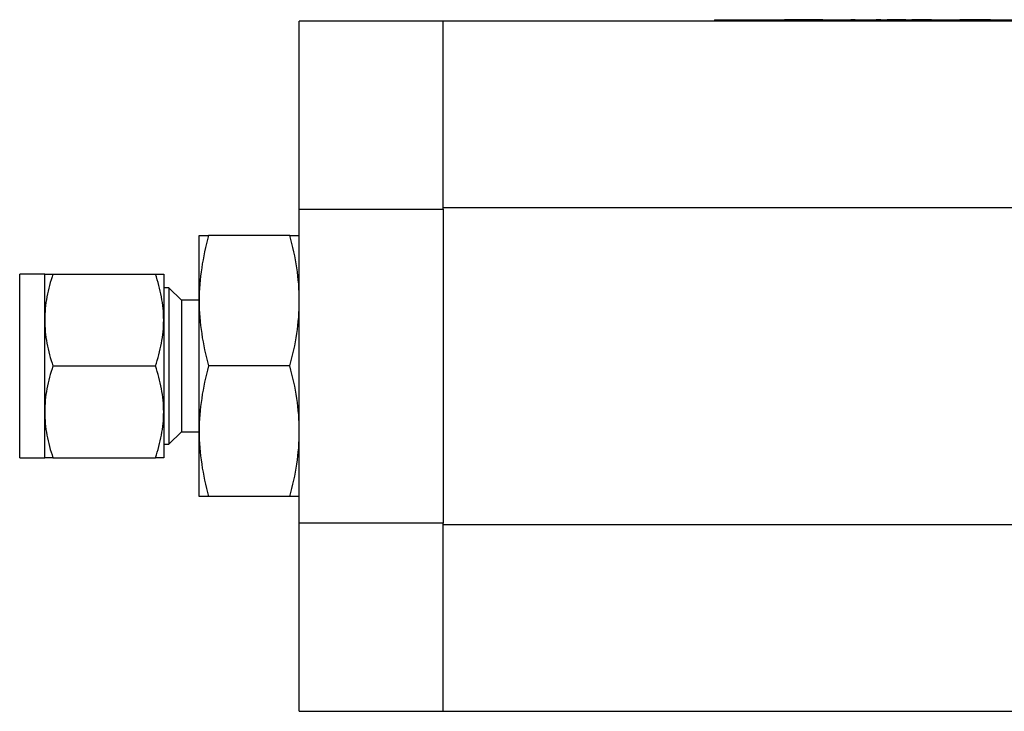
# Model space of a CAD drawing. Header units: inches. Extents: x 7.8 to 27.2, y 2.2 to 17.8.
# Tile 3 of 11: x 13.4 to 15.8, y 15.5 to 17.1. Entities that reach past the tile are written whole.
import ezdxf

# ---------------------------------------------------------------- set-up
doc = ezdxf.new("R2010")
doc.units = ezdxf.units.IN
doc.header["$MEASUREMENT"] = 0

msp = doc.modelspace()

# ---------------------------------------------------------------- linework, layer by layer
at = {"color": 7, "linetype": 'Continuous', "lineweight": 25}
for p, q in [((15.0807, 17.1283), (16.1557, 17.1283)), ((15.0807, 17.1283), (15.0807, 17.1258)), ((15.1181, 17.1283), (15.1181, 17.1285)), ((15.1181, 17.1285), (15.2375, 17.1285)), ((15.2375, 17.1285), (15.2375, 17.1283)), ((15.2375, 17.1285), (15.2481, 17.1285)), ((15.2481, 17.1285), (15.2481, 17.1283)), ((15.2588, 17.1285), (15.2481, 17.1285)), ((15.2588, 17.1283), (15.2588, 17.1285)), ((15.2694, 17.1285), (15.2588, 17.1285)), ((15.2694, 17.1285), (15.2694, 17.1283)), ((15.3405, 17.1285), (15.2694, 17.1285)), ((15.3405, 17.1283), (15.3405, 17.1285)), ((15.3411, 17.1285), (15.3411, 17.1283)), ((15.4072, 17.1283), (15.4072, 17.1285)), ((15.4173, 17.1285), (15.4072, 17.1285)), ((15.4173, 17.1285), (15.4423, 17.1285)), ((15.4173, 17.1285), (15.4173, 17.1283)), ((15.4423, 17.1285), (15.4423, 17.1283)), ((15.4423, 17.1285), (15.4525, 17.1285)), ((15.4525, 17.1285), (15.4525, 17.1283)), ((15.4789, 17.1285), (15.4679, 17.1285)), ((15.4679, 17.1285), (15.4679, 17.1283)), ((15.4789, 17.1283), (15.4789, 17.1285)), ((15.4942, 17.1285), (15.4942, 17.1283)), ((15.5043, 17.1285), (15.4942, 17.1285)), ((15.5292, 17.1285), (15.5043, 17.1285)), ((15.5043, 17.1285), (15.5043, 17.1283)), ((15.5292, 17.1285), (15.5292, 17.1283)), ((15.5394, 17.1285), (15.5292, 17.1285)), ((15.5394, 17.1285), (15.5394, 17.1283)), ((15.5538, 17.1285), (15.5538, 17.1283)), ((15.5544, 17.1285), (15.5538, 17.1285)), ((15.5544, 17.1285), (15.5544, 17.1283)), ((15.5694, 17.1285), (15.5544, 17.1285)), ((15.5694, 17.1283), (15.5694, 17.1285)), ((15.6008, 17.1285), (15.5694, 17.1285)), ((15.6008, 17.1285), (15.6008, 17.1283)), ((15.6153, 17.1283), (15.6153, 17.1285)), ((15.6153, 17.1285), (15.6376, 17.1285)), ((15.6376, 17.1285), (15.6376, 17.1283)), ((15.6376, 17.1285), (15.649, 17.1285)), ((15.649, 17.1285), (15.649, 17.1283)), ((15.649, 17.1285), (15.6687, 17.1285)), ((15.6687, 17.1285), (15.6687, 17.1283)), ((15.6793, 17.1285), (15.6687, 17.1285)), ((15.6793, 17.1285), (15.6793, 17.1283)), ((15.6903, 17.1285), (15.6793, 17.1285)), ((15.6903, 17.1285), (15.6903, 17.1283)), ((15.6996, 17.1285), (15.6903, 17.1285)), ((15.6996, 17.1285), (15.6996, 17.1283)), ((15.7114, 17.1285), (15.6996, 17.1285)), ((15.7114, 17.1285), (15.7114, 17.1283)), ((15.7206, 17.1285), (15.7114, 17.1285)), ((15.7206, 17.1283), (15.7206, 17.1285)), ((15.7316, 17.1285), (15.7206, 17.1285)), ((15.7316, 17.1285), (15.7316, 17.1283)), ((15.7423, 17.1285), (15.7316, 17.1285)), ((15.7423, 17.1285), (15.7423, 17.1283)), ((14.4304, 17.1251), (14.0859, 17.1251)), ((14.0859, 16.6746), (14.0859, 17.1251)), ((16.7926, 17.1251), (14.4304, 17.1251)), ((14.4304, 16.6746), (14.4304, 17.1251)), ((15.0807, 17.1258), (16.1557, 17.1258)), ((14.0859, 16.6746), (14.4304, 16.6746)), ((14.0859, 15.9222), (14.0859, 16.6746)), ((14.4304, 16.6784), (16.0381, 16.6784)), ((14.4304, 16.6746), (14.4304, 15.9222)), ((13.8459, 16.4551), (13.8459, 16.6114)), ((14.0634, 16.6114), (13.8685, 16.6114)), ((13.4759, 16.5189), (13.4159, 16.5189)), ((13.4159, 16.4894), (13.4159, 16.5189)), ((13.4759, 16.4089), (13.4759, 16.5189)), ((13.4956, 16.5189), (13.7413, 16.5189)), ((13.7609, 16.5189), (13.7609, 16.4089)), ((13.4159, 16.0789), (13.4159, 16.4894)), ((13.7736, 16.4864), (13.7609, 16.4864)), ((13.8034, 16.4566), (13.7736, 16.4864)), ((13.7736, 16.4864), (13.7736, 16.1114)), ((13.8459, 16.4566), (13.8034, 16.4566)), ((13.8034, 16.4566), (13.8034, 16.4355)), ((13.8459, 16.1426), (13.8459, 16.4551)), ((13.8034, 16.4355), (13.8034, 16.1412)), ((13.4759, 16.1889), (13.4759, 16.4089)), ((13.7609, 16.4089), (13.7609, 16.1889)), ((13.4956, 16.2989), (13.7413, 16.2989)), ((14.0634, 16.2989), (13.8685, 16.2989)), ((13.4759, 16.0789), (13.4759, 16.1889)), ((13.7609, 16.1889), (13.7609, 16.0789)), ((13.7736, 16.1114), (13.8034, 16.1412)), ((13.8034, 16.1412), (13.8459, 16.1412)), ((13.8459, 15.9864), (13.8459, 16.1426)), ((13.7609, 16.1114), (13.7736, 16.1114)), ((13.4159, 16.0789), (13.4759, 16.0789)), ((13.4956, 16.0789), (13.7413, 16.0789)), ((14.0634, 15.9864), (13.8685, 15.9864)), ((14.4304, 15.9222), (14.0859, 15.9222)), ((14.0859, 15.4716), (14.0859, 15.9222)), ((14.4304, 15.4716), (14.4304, 15.9222)), ((16.7926, 15.9183), (14.4304, 15.9183)), ((14.0859, 15.4716), (14.4304, 15.4716)), ((14.4304, 15.4716), (16.7926, 15.4716))]:
    msp.add_line(p, q, dxfattribs=at)
for points in [[(13.8685, 16.6114), (13.8615, 16.5857), (13.8559, 16.5599), (13.848, 16.5078), (13.8459, 16.4816), (13.8459, 16.4551)], [(13.8459, 16.6114), (13.8459, 16.6114), (13.848, 16.6114), (13.8559, 16.6114), (13.8615, 16.6114), (13.8685, 16.6114)], [(14.0859, 16.4551), (14.0859, 16.4816), (14.0838, 16.5078), (14.076, 16.5599), (14.0703, 16.5857), (14.0634, 16.6114)], [(14.0634, 16.6114), (14.0703, 16.6114), (14.076, 16.6114), (14.0838, 16.6114), (14.0859, 16.6114), (14.0859, 16.6114)], [(13.4956, 16.5189), (13.4896, 16.5009), (13.4846, 16.4828), (13.4778, 16.4462), (13.4759, 16.4277), (13.4759, 16.4089)], [(13.4759, 16.5189), (13.4759, 16.5189), (13.4778, 16.5189), (13.4846, 16.5189), (13.4896, 16.5189), (13.4956, 16.5189)], [(13.7609, 16.4089), (13.7609, 16.4277), (13.759, 16.4462), (13.7522, 16.4828), (13.7473, 16.5009), (13.7413, 16.5189)], [(13.7413, 16.5189), (13.7473, 16.5189), (13.7522, 16.5189), (13.759, 16.5189), (13.7609, 16.5189), (13.7609, 16.5189)], [(13.8459, 16.4551), (13.8459, 16.4287), (13.848, 16.4025), (13.8559, 16.3504), (13.8615, 16.3246), (13.8685, 16.2989)], [(14.0634, 16.2989), (14.0703, 16.3246), (14.076, 16.3504), (14.0838, 16.4025), (14.0859, 16.4287), (14.0859, 16.4551)], [(13.4759, 16.4089), (13.4759, 16.3901), (13.4778, 16.3716), (13.4846, 16.335), (13.4896, 16.3169), (13.4956, 16.2989)], [(13.7413, 16.2989), (13.7473, 16.3169), (13.7522, 16.335), (13.759, 16.3716), (13.7609, 16.3901), (13.7609, 16.4089)], [(13.4956, 16.2989), (13.4896, 16.2809), (13.4846, 16.2628), (13.4778, 16.2262), (13.4759, 16.2077), (13.4759, 16.1889)], [(13.7609, 16.1889), (13.7609, 16.2077), (13.759, 16.2262), (13.7522, 16.2628), (13.7473, 16.2809), (13.7413, 16.2989)], [(13.8685, 16.2989), (13.8615, 16.2732), (13.8559, 16.2474), (13.848, 16.1953), (13.8459, 16.1691), (13.8459, 16.1426)], [(14.0859, 16.1426), (14.0859, 16.1691), (14.0838, 16.1953), (14.076, 16.2474), (14.0703, 16.2732), (14.0634, 16.2989)], [(13.4759, 16.1889), (13.4759, 16.1701), (13.4778, 16.1516), (13.4846, 16.115), (13.4896, 16.0969), (13.4956, 16.0789)], [(13.7413, 16.0789), (13.7473, 16.0969), (13.7522, 16.115), (13.759, 16.1516), (13.7609, 16.1701), (13.7609, 16.1889)], [(13.8459, 16.1426), (13.8459, 16.1162), (13.848, 16.09), (13.8559, 16.0379), (13.8615, 16.0121), (13.8685, 15.9864)], [(14.0634, 15.9864), (14.0703, 16.0121), (14.076, 16.0379), (14.0838, 16.09), (14.0859, 16.1162), (14.0859, 16.1426)], [(13.4956, 16.0789), (13.4896, 16.0789), (13.4846, 16.0789), (13.4778, 16.0789), (13.4759, 16.0789), (13.4759, 16.0789)], [(13.7609, 16.0789), (13.7609, 16.0789), (13.759, 16.0789), (13.7522, 16.0789), (13.7473, 16.0789), (13.7413, 16.0789)], [(13.8685, 15.9864), (13.8615, 15.9864), (13.8559, 15.9864), (13.848, 15.9864), (13.8459, 15.9864), (13.8459, 15.9864)], [(14.0859, 15.9864), (14.0859, 15.9864), (14.0838, 15.9864), (14.076, 15.9864), (14.0703, 15.9864), (14.0634, 15.9864)]]:
    msp.add_open_spline(points, degree=3, knots=[0, 0, 0, 0, 0.5, 0.5, 1, 1, 1, 1], dxfattribs=at)

doc.saveas('drawing.dxf')
